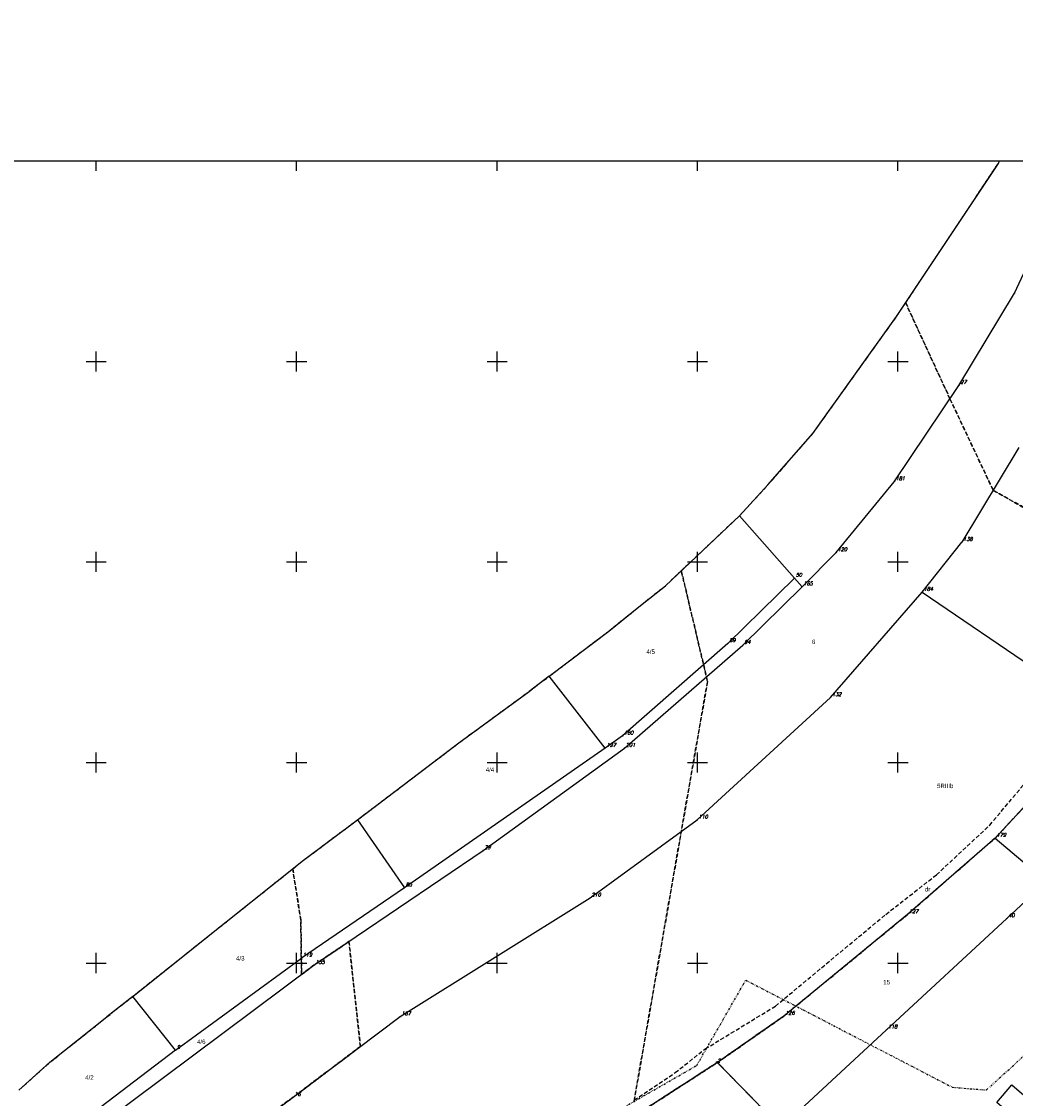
# Model space of a CAD drawing. Extents: x 4615668 to 9294084, y 5331114 to 10688993.
# Tile 99 of 181: x 4655476 to 4655724, y 5335329 to 5335598. Entities that reach past the tile are written whole.
import ezdxf

# ---------------------------------------------------------------- set-up
doc = ezdxf.new("R2010")
doc.units = 0
doc.header["$MEASUREMENT"] = 0
for name, pattern in [('DIVIDE', [1.25, 0.5, -0.25, 0, -0.25, 0, -0.25]), ('GEN7', [13.75, 9.75, -1.5, 1, -1.5]), ('KONTUR', [1.5, 1, -0.5]), ('UZYTEK', [1.5, 1, -0.5])]:
    doc.linetypes.add(name, pattern=pattern)
for name, color, linetype in [('10', 7, 'Continuous'), ('13', 7, 'Continuous'), ('2', 7, 'Continuous'), ('5', 7, 'Continuous'), ('57', 7, 'Continuous'), ('58', 7, 'Continuous'), ('60', 7, 'Continuous'), ('7', 4, 'GEN7'), ('8', 7, 'Continuous'), ('9', 7, 'Continuous')]:
    doc.layers.add(name, color=color, linetype=linetype)
doc.styles.add('ITALICT', font='ITALICT', dxfattribs={"height": 0.2})
doc.styles.add('txt', font='TXT', dxfattribs={"height": 0.2})

# ---------------------------------------------------------------- blocks, each defined once
blk = doc.blocks.new('202')
at = {"layer": '57', "color": 3, "linetype": 'Continuous'}
blk.add_circle((0, 0), 0.25, dxfattribs=at)
blk = doc.blocks.new('203')
at = {"layer": '57', "color": 3, "linetype": 'Continuous'}
blk.add_circle((0, 0), 0.045, dxfattribs=at)
blk = doc.blocks.new('*M2251')
at = {"layer": '60', "color": 7, "linetype": 'Continuous'}
for p, q in [((50, 247.5), (50, 250)), ((100, 247.5), (100, 250)), ((150, 247.5), (150, 250)), ((200, 247.5), (200, 250)), ((250, 247.5), (250, 250)), ((300, 247.5), (300, 250)), ((350, 247.5), (350, 250)), ((50, 197.5), (50, 202.5)), ((100, 197.5), (100, 202.5)), ((150, 197.5), (150, 202.5)), ((200, 197.5), (200, 202.5)), ((250, 197.5), (250, 202.5)), ((300, 197.5), (300, 202.5)), ((350, 197.5), (350, 202.5)), ((0, 200), (2.5, 200)), ((47.5, 200), (52.5, 200)), ((97.5, 200), (102.5, 200)), ((147.5, 200), (152.5, 200)), ((197.5, 200), (202.5, 200)), ((247.5, 200), (252.5, 200)), ((297.5, 200), (302.5, 200)), ((347.5, 200), (352.5, 200)), ((397.5, 200), (400, 200)), ((50, 147.5), (50, 152.5)), ((100, 147.5), (100, 152.5)), ((150, 147.5), (150, 152.5)), ((200, 147.5), (200, 152.5)), ((250, 147.5), (250, 152.5)), ((300, 147.5), (300, 152.5)), ((350, 147.5), (350, 152.5)), ((0, 150), (2.5, 150)), ((47.5, 150), (52.5, 150)), ((97.5, 150), (102.5, 150)), ((147.5, 150), (152.5, 150)), ((197.5, 150), (202.5, 150)), ((247.5, 150), (252.5, 150)), ((297.5, 150), (302.5, 150)), ((347.5, 150), (352.5, 150)), ((397.5, 150), (400, 150)), ((50, 97.5), (50, 102.5)), ((100, 97.5), (100, 102.5)), ((150, 97.5), (150, 102.5)), ((200, 97.5), (200, 102.5)), ((250, 97.5), (250, 102.5)), ((300, 97.5), (300, 102.5)), ((350, 97.5), (350, 102.5)), ((0, 100), (2.5, 100)), ((47.5, 100), (52.5, 100)), ((97.5, 100), (102.5, 100)), ((147.5, 100), (152.5, 100)), ((197.5, 100), (202.5, 100)), ((247.5, 100), (252.5, 100)), ((297.5, 100), (302.5, 100)), ((347.5, 100), (352.5, 100)), ((397.5, 100), (400, 100)), ((50, 47.5), (50, 52.5)), ((100, 47.5), (100, 52.5)), ((150, 47.5), (150, 52.5)), ((200, 47.5), (200, 52.5)), ((250, 47.5), (250, 52.5)), ((300, 47.5), (300, 52.5)), ((350, 47.5), (350, 52.5)), ((0, 50), (2.5, 50)), ((47.5, 50), (52.5, 50)), ((97.5, 50), (102.5, 50)), ((147.5, 50), (152.5, 50)), ((197.5, 50), (202.5, 50)), ((247.5, 50), (252.5, 50)), ((297.5, 50), (302.5, 50)), ((347.5, 50), (352.5, 50)), ((397.5, 50), (400, 50)), ((50, 0), (50, 2.5)), ((100, 0), (100, 2.5)), ((150, 0), (150, 2.5)), ((200, 0), (200, 2.5)), ((250, 0), (250, 2.5)), ((300, 0), (300, 2.5)), ((350, 0), (350, 2.5))]:
    blk.add_line(p, q, dxfattribs=at)
blk.add_lwpolyline([(0, 0), (0, 250), (400, 250), (400, 0)], close=True, dxfattribs=at)

msp = doc.modelspace()

# ---------------------------------------------------------------- linework, layer by layer
at = {"layer": '13', "color": 7, "linetype": 'Continuous'}
msp.add_lwpolyline([(4655723.328, 5335332.629), (4655732.737, 5335324.587), (4655727.257, 5335318.174), (4655723.708, 5335321.207), (4655725.463, 5335323.26), (4655722.505, 5335325.788), (4655719.602, 5335328.27)], close=True, dxfattribs=at)
at = {"layer": '2', "color": 5, "linetype": 'Continuous'}
for p, q in [((4655694.61, 5335524.185), (4655720.002, 5335562.382)), ((4655720.002, 5335562.382), (4655720.326, 5335563.025)), ((4655724.024, 5335530.019), (4655732.366, 5335547.995)), ((4655710.17, 5335507.053), (4655724.024, 5335530.019)), ((4655673.74, 5335495.07), (4655694.61, 5335524.185)), ((4655694.045, 5335483.036), (4655710.17, 5335507.053)), ((4655662.515, 5335482.208), (4655673.74, 5335495.07)), ((4655725.114, 5335491.518), (4655710.89, 5335467.931)), ((4655655.402, 5335474.517), (4655662.515, 5335482.208)), ((4655679.58, 5335465.371), (4655694.045, 5335483.036)), ((4655655.402, 5335474.517), (4655636.934, 5335457.075)), ((4655669.118, 5335459.016), (4655655.402, 5335474.517)), ((4655701.037, 5335455.508), (4655710.89, 5335467.931)), ((4655671.028, 5335456.858), (4655679.58, 5335465.371)), ((4655630.726, 5335452.166), (4655636.934, 5335457.075)), ((4655669.118, 5335459.016), (4655652.557, 5335442.714)), ((4655656.273, 5335442.264), (4655671.028, 5335456.858)), ((4655671.028, 5335456.858), (4655669.118, 5335459.016)), ((4655678.16, 5335429.23), (4655701.037, 5335455.508)), ((4655701.037, 5335455.508), (4655741.689, 5335427.809)), ((4655622.839, 5335445.804), (4655630.726, 5335452.166)), ((4655607.99, 5335434.562), (4655622.839, 5335445.804)), ((4655652.557, 5335442.714), (4655626.273, 5335419.629)), ((4655626.745, 5335416.616), (4655656.273, 5335442.264)), ((4655607.99, 5335434.562), (4655602.971, 5335430.762)), ((4655621.932, 5335416.611), (4655607.99, 5335434.562)), ((4655585.444, 5335417.941), (4655602.971, 5335430.762)), ((4655644.87, 5335398.721), (4655678.16, 5335429.23)), ((4655626.273, 5335419.629), (4655621.932, 5335416.611)), ((4655569.458, 5335405.77), (4655585.444, 5335417.941)), ((4655621.932, 5335416.611), (4655571.845, 5335381.797)), ((4655591.494, 5335391.099), (4655626.745, 5335416.616)), ((4655560.136, 5335398.764), (4655569.458, 5335405.77)), ((4655719.242, 5335394.189), (4655728.815, 5335404.552)), ((4655546.65, 5335388.629), (4655560.136, 5335398.764)), ((4655560.136, 5335398.764), (4655571.845, 5335381.797)), ((4655618.162, 5335379.265), (4655644.87, 5335398.721)), ((4655719.242, 5335394.189), (4655697.365, 5335375.134)), ((4655719.242, 5335394.189), (4655731.976, 5335383.366)), ((4655549.282, 5335362.471), (4655591.494, 5335391.099)), ((4655520.785, 5335368.026), (4655546.65, 5335388.629)), ((4655571.845, 5335381.797), (4655546.135, 5335364.278)), ((4655722.153, 5335374.143), (4655731.976, 5335383.366)), ((4655570.748, 5335349.657), (4655618.162, 5335379.265)), ((4655697.365, 5335375.134), (4655666.506, 5335349.797)), ((4655692.124, 5335346.385), (4655722.153, 5335374.143)), ((4655504.067, 5335354.71), (4655520.785, 5335368.026)), ((4655514.766, 5335341.296), (4655546.135, 5335364.278)), ((4655496.436, 5335323.119), (4655549.282, 5335362.471)), ((4655504.067, 5335354.71), (4655497.653, 5335349.6)), ((4655514.766, 5335341.296), (4655504.067, 5335354.71)), ((4655483.435, 5335338.274), (4655497.653, 5335349.6)), ((4655544.06, 5335329.541), (4655570.748, 5335349.657)), ((4655666.506, 5335349.797), (4655649.907, 5335338.215)), ((4655665.787, 5335322.015), (4655692.124, 5335346.385)), ((4655514.766, 5335341.296), (4655489.879, 5335322.377)), ((4655475.672, 5335331.343), (4655483.435, 5335338.274)), ((4655649.907, 5335338.215), (4655619.937, 5335318.875)), ((4655649.907, 5335338.215), (4655665.787, 5335322.015)), ((4655518.292, 5335310.706), (4655544.06, 5335329.541))]:
    msp.add_line(p, q, dxfattribs=at)
at = {"layer": '58', "color": 1, "linetype": 'DIVIDE'}
msp.add_lwpolyline([(4655607.614, 5335316.191), (4655644.791, 5335337.504), (4655657.003, 5335358.748), (4655708.595, 5335332.041), (4655717.036, 5335331.373), (4655738.038, 5335350.569), (4655764.348, 5335379.671), (4655801.191, 5335433.745), (4655821.775, 5335472.198), (4655824.365, 5335480.435), (4655810.414, 5335487.103), (4655842.484, 5335557.67), (4655850.175, 5335581.633), (4655855.675, 5335614.294)], dxfattribs=at)
at = {"layer": '60', "color": 7, "linetype": 'Continuous'}
for p, q in [((4655494.967, 5335560.525), (4655494.967, 5335563.025)), ((4655544.967, 5335560.525), (4655544.967, 5335563.025)), ((4655594.967, 5335560.525), (4655594.967, 5335563.025)), ((4655644.967, 5335560.525), (4655644.967, 5335563.025)), ((4655694.967, 5335560.525), (4655694.967, 5335563.025)), ((4655494.967, 5335510.525), (4655494.967, 5335515.525)), ((4655544.967, 5335510.525), (4655544.967, 5335515.525)), ((4655594.967, 5335510.525), (4655594.967, 5335515.525)), ((4655644.967, 5335510.525), (4655644.967, 5335515.525)), ((4655694.967, 5335510.525), (4655694.967, 5335515.525)), ((4655492.467, 5335513.025), (4655497.467, 5335513.025)), ((4655542.467, 5335513.025), (4655547.467, 5335513.025)), ((4655592.467, 5335513.025), (4655597.467, 5335513.025)), ((4655642.467, 5335513.025), (4655647.467, 5335513.025)), ((4655692.467, 5335513.025), (4655697.467, 5335513.025)), ((4655494.967, 5335460.525), (4655494.967, 5335465.525)), ((4655544.967, 5335460.525), (4655544.967, 5335465.525)), ((4655594.967, 5335460.525), (4655594.967, 5335465.525)), ((4655644.967, 5335460.525), (4655644.967, 5335465.525)), ((4655694.967, 5335460.525), (4655694.967, 5335465.525)), ((4655492.467, 5335463.025), (4655497.467, 5335463.025)), ((4655542.467, 5335463.025), (4655547.467, 5335463.025)), ((4655592.467, 5335463.025), (4655597.467, 5335463.025)), ((4655642.467, 5335463.025), (4655647.467, 5335463.025)), ((4655692.467, 5335463.025), (4655697.467, 5335463.025)), ((4655494.967, 5335410.525), (4655494.967, 5335415.525)), ((4655544.967, 5335410.525), (4655544.967, 5335415.525)), ((4655594.967, 5335410.525), (4655594.967, 5335415.525)), ((4655644.967, 5335410.525), (4655644.967, 5335415.525)), ((4655694.967, 5335410.525), (4655694.967, 5335415.525)), ((4655492.467, 5335413.025), (4655497.467, 5335413.025)), ((4655542.467, 5335413.025), (4655547.467, 5335413.025)), ((4655592.467, 5335413.025), (4655597.467, 5335413.025)), ((4655642.467, 5335413.025), (4655647.467, 5335413.025)), ((4655692.467, 5335413.025), (4655697.467, 5335413.025)), ((4655492.467, 5335363.025), (4655497.467, 5335363.025)), ((4655494.967, 5335360.525), (4655494.967, 5335365.525)), ((4655542.467, 5335363.025), (4655547.467, 5335363.025)), ((4655544.967, 5335360.525), (4655544.967, 5335365.525)), ((4655592.467, 5335363.025), (4655597.467, 5335363.025)), ((4655594.967, 5335360.525), (4655594.967, 5335365.525)), ((4655642.467, 5335363.025), (4655647.467, 5335363.025)), ((4655644.967, 5335360.525), (4655644.967, 5335365.525)), ((4655692.467, 5335363.025), (4655697.467, 5335363.025)), ((4655694.967, 5335360.525), (4655694.967, 5335365.525))]:
    msp.add_line(p, q, dxfattribs=at)
at = {"layer": '7', "color": 245, "linetype": 'KONTUR'}
for p, q in [((4655696.887, 5335527.611), (4655720.002, 5335562.382)), ((4655720.002, 5335562.382), (4655720.326, 5335563.025)), ((4655694.61, 5335524.185), (4655696.658, 5335527.265)), ((4655696.658, 5335527.265), (4655696.887, 5335527.611)), ((4655696.887, 5335527.611), (4655707.927, 5335503.711)), ((4655707.927, 5335503.711), (4655696.887, 5335527.611)), ((4655673.74, 5335495.07), (4655694.61, 5335524.185)), ((4655707.927, 5335503.711), (4655718.713, 5335480.903)), ((4655718.713, 5335480.903), (4655707.927, 5335503.711)), ((4655662.515, 5335482.208), (4655673.74, 5335495.07)), ((4655655.402, 5335474.517), (4655662.515, 5335482.208)), ((4655718.713, 5335480.903), (4655761.622, 5335456.634)), ((4655761.622, 5335456.634), (4655718.713, 5335480.903)), ((4655640.913, 5335460.833), (4655655.402, 5335474.517)), ((4655640.913, 5335460.833), (4655647.46, 5335433.211)), ((4655647.46, 5335433.211), (4655640.913, 5335460.833)), ((4655630.726, 5335452.166), (4655636.934, 5335457.075)), ((4655622.839, 5335445.804), (4655630.726, 5335452.166)), ((4655607.99, 5335434.562), (4655622.839, 5335445.804)), ((4655602.971, 5335430.762), (4655607.99, 5335434.562)), ((4655647.46, 5335433.211), (4655629.132, 5335328.587)), ((4655629.132, 5335328.587), (4655647.46, 5335433.211)), ((4655585.444, 5335417.941), (4655602.971, 5335430.762)), ((4655569.458, 5335405.77), (4655585.444, 5335417.941)), ((4655560.136, 5335398.764), (4655569.458, 5335405.77)), ((4655719.242, 5335394.189), (4655728.815, 5335404.552)), ((4655728.815, 5335404.552), (4655719.242, 5335394.189)), ((4655546.65, 5335388.629), (4655560.136, 5335398.764)), ((4655697.365, 5335375.134), (4655719.242, 5335394.189)), ((4655719.242, 5335394.189), (4655697.365, 5335375.134)), ((4655543.984, 5335386.505), (4655546.65, 5335388.629)), ((4655520.785, 5335368.026), (4655543.984, 5335386.505)), ((4655545.997, 5335373.787), (4655543.984, 5335386.505)), ((4655543.984, 5335386.505), (4655545.997, 5335373.787)), ((4655546.194, 5335360.172), (4655545.997, 5335373.787)), ((4655545.997, 5335373.787), (4655546.194, 5335360.172)), ((4655666.506, 5335349.797), (4655697.365, 5335375.134)), ((4655697.365, 5335375.134), (4655666.506, 5335349.797)), ((4655560.854, 5335342.199), (4655558.021, 5335368.398)), ((4655558.021, 5335368.398), (4655560.854, 5335342.199)), ((4655504.067, 5335354.71), (4655520.785, 5335368.026)), ((4655497.653, 5335349.6), (4655504.067, 5335354.71)), ((4655483.435, 5335338.274), (4655497.653, 5335349.6)), ((4655649.907, 5335338.215), (4655666.506, 5335349.797)), ((4655666.506, 5335349.797), (4655649.907, 5335338.215)), ((4655544.06, 5335329.541), (4655560.854, 5335342.199)), ((4655560.854, 5335342.199), (4655544.06, 5335329.541)), ((4655475.672, 5335331.343), (4655483.435, 5335338.274)), ((4655628.385, 5335324.327), (4655649.907, 5335338.215)), ((4655649.907, 5335338.215), (4655628.385, 5335324.327)), ((4655649.907, 5335338.215), (4655665.787, 5335322.015)), ((4655665.787, 5335322.015), (4655649.907, 5335338.215)), ((4655518.292, 5335310.706), (4655544.06, 5335329.541)), ((4655544.06, 5335329.541), (4655518.292, 5335310.706))]:
    msp.add_line(p, q, dxfattribs=at)
for points in [[(4655636.934, 5335457.075), (4655640.152, 5335460.114), (4655640.913, 5335460.833)], [(4655558.021, 5335368.398), (4655549.282, 5335362.471), (4655546.194, 5335360.172)], [(4655546.194, 5335360.172), (4655549.282, 5335362.471), (4655558.021, 5335368.398)]]:
    msp.add_lwpolyline(points, dxfattribs=at)
at = {"layer": '9', "color": 3, "linetype": 'UZYTEK'}
for p, q in [((4655717.859, 5335397.39), (4655727.33, 5335408.702)), ((4655728.815, 5335404.552), (4655719.242, 5335394.189)), ((4655704.573, 5335385.025), (4655717.859, 5335397.39)), ((4655719.242, 5335394.189), (4655697.365, 5335375.134)), ((4655691.945, 5335375.159), (4655704.573, 5335385.025)), ((4655664.387, 5335352.273), (4655691.945, 5335375.159)), ((4655697.365, 5335375.134), (4655666.506, 5335349.797)), ((4655646.892, 5335341.618), (4655664.387, 5335352.273)), ((4655666.506, 5335349.797), (4655649.907, 5335338.215)), ((4655639.395, 5335335.698), (4655646.892, 5335341.618)), ((4655649.907, 5335338.215), (4655628.385, 5335324.327)), ((4655629.175, 5335328.835), (4655639.395, 5335335.698))]:
    msp.add_line(p, q, dxfattribs=at)

# ---------------------------------------------------------------- block references
at = {"layer": '57', "color": 3, "linetype": 'Continuous'}
for name, p in [('203', (4655724.024, 5335530.019)), ('203', (4655710.17, 5335507.053)), ('203', (4655694.045, 5335483.036)), ('203', (4655710.89, 5335467.931)), ('203', (4655679.58, 5335465.371)), ('203', (4655669.118, 5335459.016)), ('203', (4655671.028, 5335456.858)), ('203', (4655701.037, 5335455.508)), ('203', (4655652.557, 5335442.714)), ('203', (4655656.273, 5335442.264)), ('203', (4655678.16, 5335429.23)), ('203', (4655626.273, 5335419.629)), ('203', (4655621.932, 5335416.611)), ('203', (4655626.745, 5335416.616)), ('203', (4655644.87, 5335398.721)), ('203', (4655719.242, 5335394.189)), ('203', (4655591.494, 5335391.099)), ('203', (4655571.845, 5335381.797)), ('203', (4655618.162, 5335379.265)), ('203', (4655697.365, 5335375.134)), ('203', (4655722.153, 5335374.143)), ('203', (4655546.135, 5335364.278)), ('203', (4655549.282, 5335362.471)), ('203', (4655570.748, 5335349.657)), ('203', (4655666.506, 5335349.797)), ('203', (4655692.124, 5335346.385)), ('203', (4655514.766, 5335341.296)), ('202', (4655649.907, 5335338.215)), ('203', (4655544.06, 5335329.541))]:
    msp.add_blockref(name, p, dxfattribs=at)
at = {"layer": '60', "color": 7, "linetype": 'Continuous'}
msp.add_blockref('*M2251', (4655344.967, 5335313.025), dxfattribs=at)

# ---------------------------------------------------------------- texts
at = {"layer": '10', "color": 125, "linetype": 'Continuous', "style": 'txt', "width": 0.909091}
msp.add_text('dr', height=1.1, dxfattribs=at).set_placement((4655701.671, 5335380.864))
at = {"layer": '5', "color": 6, "linetype": 'Continuous', "style": 'txt', "width": 0.909091}
for s, p in [('6', (4655673.495, 5335442.547)), ('4/5', (4655632.218, 5335440.102)), ('4/4', (4655592.128, 5335410.676)), ('4/3', (4655529.846, 5335363.648)), ('15', (4655691.29, 5335357.699)), ('4/6', (4655520.117, 5335342.851)), ('4/2', (4655492.209, 5335333.93))]:
    msp.add_text(s, height=1.1, dxfattribs=at).set_placement(p)
at = {"layer": '57', "color": 3, "linetype": 'Continuous', "style": 'ITALICT'}
for s, p in [('27', (4655710.52, 5335507.403)), ('181', (4655694.395, 5335483.386)), ('138', (4655711.24, 5335468.281)), ('120', (4655679.93, 5335465.721)), ('50', (4655669.468, 5335459.366)), ('165', (4655671.378, 5335457.208)), ('184', (4655701.387, 5335455.858)), ('89', (4655652.907, 5335443.064)), ('94', (4655656.623, 5335442.614)), ('132', (4655678.51, 5335429.58)), ('160', (4655626.623, 5335419.979)), ('197', (4655622.282, 5335416.961)), ('201', (4655627.095, 5335416.966)), ('110', (4655645.22, 5335399.071)), ('179', (4655719.592, 5335394.539)), ('29', (4655591.844, 5335391.449)), ('85', (4655572.195, 5335382.147)), ('210', (4655618.512, 5335379.615)), ('127', (4655697.715, 5335375.484)), ('40', (4655722.503, 5335374.493)), ('119', (4655546.485, 5335364.628)), ('155', (4655549.632, 5335362.821)), ('167', (4655571.098, 5335350.007)), ('126', (4655666.856, 5335350.147)), ('118', (4655692.474, 5335346.735)), ('9', (4655515.116, 5335341.646)), ('2', (4655649.907, 5335338.215)), ('16', (4655544.41, 5335329.891))]:
    msp.add_text(s, height=0.9, dxfattribs=at).set_placement(p)
at = {"layer": '8', "color": 59, "linetype": 'Continuous', "style": 'txt', "width": 0.909091}
msp.add_text('5RIIIb', height=1.1, dxfattribs=at).set_placement((4655704.717, 5335406.633))

doc.saveas('drawing.dxf')
